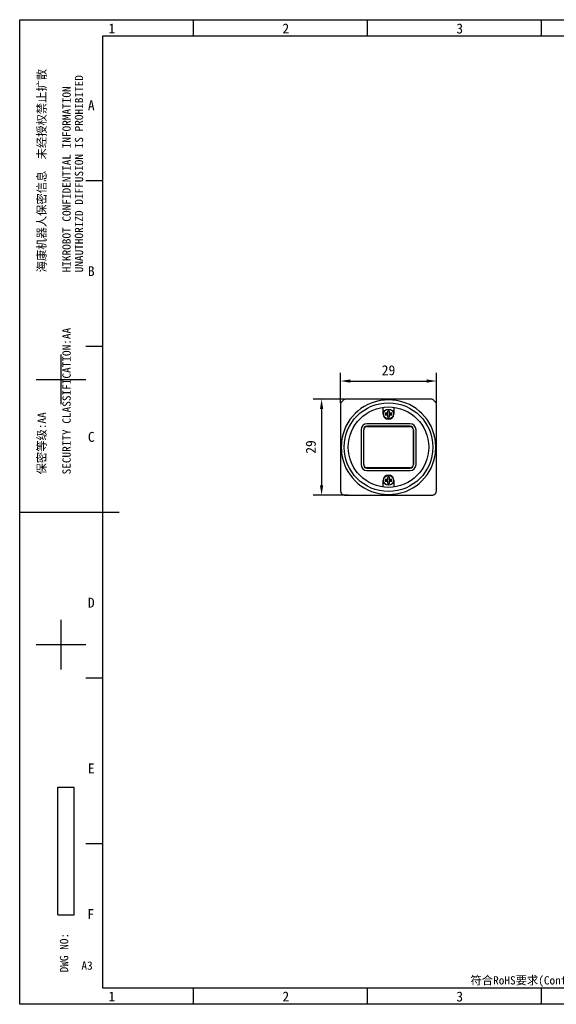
# Model space of a CAD drawing. Header units: millimetres. Extents: x 0 to 420, y 0 to 297.
# Tile 1 of 6: x 0 to 162, y 0 to 297. Entities that reach past the tile are written whole.
import ezdxf

# ---------------------------------------------------------------- set-up
doc = ezdxf.new("R2010")
doc.units = ezdxf.units.MM
doc.header["$LTSCALE"] = 23.1
doc.header["$PDMODE"] = 3
doc.header["$PDSIZE"] = 8
doc.layers.get('0').update_dxf_attribs({"linetype": 'CONTINUOUS'})
doc.layers.get('Defpoints').update_dxf_attribs({"linetype": 'CONTINUOUS'})
doc.layers.add('00_COMPONENTS', color=7, linetype='CONTINUOUS')
doc.layers.add('51__DRAFT_DIMS', color=7, linetype='CONTINUOUS')
doc.styles.get("Standard").update_dxf_attribs({"font": 'simfang.ttf'})
doc.styles.add('TEXTSTYLE_2', font='simfang.ttf')
doc.styles.add('TEXTSTYLE_3', font='simfang.ttf')
doc.dimstyles.new('DIMSTYLE_3', dxfattribs={"dimtxt": 3, "dimasz": 3, "dimexe": 2.5, "dimexo": 0.5, "dimgap": 0.75, "dimtad": 1, "dimdsep": 46, "dimtxsty": 'Standard', "dimblk": '_FILLED', "dimblk1": '_FILLED', "dimblk2": '_FILLED', "dimcen": 0.09, "dimclrd": 8, "dimclre": 8, "dimclrt": 7, "dimazin": 2, "dimtp": 0.3, "dimtm": 0.3, "dimtfac": 1, "dimtofl": 0, "dimtmove": 0, "dimatfit": 3, "dimldrblk": '_FILLED', "dimfxl": 1, "dimtolj": 1, "dimarcsym": 0})

# ---------------------------------------------------------------- blocks, each defined once
blk = doc.blocks.new('_FILLED')
at = {"color": 0, "linetype": 'ByBlock'}
blk.add_solid([(0, 0), (-1, 0.167), (-1, -0.167)], dxfattribs=at)
blk = doc.blocks.new('*D16')
at = {"layer": '51__DRAFT_DIMS', "color": 8, "lineweight": -2}
for p, q in [((96.85, 181.44), (96.85, 190.51)), ((125.85, 181.44), (125.85, 190.51)), ((99.85, 188.01), (122.85, 188.01))]:
    blk.add_line(p, q, dxfattribs=at)
at = {"layer": 'Defpoints', "color": 0}
for p in [(125.85, 188.01), (96.85, 180.94), (125.85, 180.94)]:
    blk.add_point(p, dxfattribs=at)
at = {"layer": '51__DRAFT_DIMS', "color": 8, "linetype": 'ByBlock', "lineweight": -2, "xscale": 3, "yscale": 3, "zscale": 3, "rotation": 180}
blk.add_blockref('_FILLED', (96.85, 188.01), dxfattribs=at)
at = {"layer": '51__DRAFT_DIMS', "color": 8, "linetype": 'ByBlock', "lineweight": -2, "xscale": 3, "yscale": 3, "zscale": 3}
blk.add_blockref('_FILLED', (125.85, 188.01), dxfattribs=at)
at = {"layer": '51__DRAFT_DIMS', "color": 7, "insert": (111.35, 192.76), "char_height": 3, "attachment_point": 2, "line_spacing_factor": 0.9}
blk.add_mtext('\\A1;29{}{{\\H0.7x;}{}}', dxfattribs=at)
blk = doc.blocks.new('*D2')
at = {"layer": '51__DRAFT_DIMS', "color": 8, "lineweight": -2}
for p, q in [((97.97, 182.55), (88.64, 182.55)), ((91.14, 179.55), (91.14, 156.56)), ((99.3, 153.56), (88.64, 153.56))]:
    blk.add_line(p, q, dxfattribs=at)
at = {"layer": 'Defpoints', "color": 0}
for p in [(98.47, 182.55), (91.14, 153.56), (99.8, 153.56)]:
    blk.add_point(p, dxfattribs=at)
at = {"layer": '51__DRAFT_DIMS', "color": 8, "linetype": 'ByBlock', "lineweight": -2, "xscale": 3, "yscale": 3, "zscale": 3}
for p, rotation in [((91.14, 182.55), 90), ((91.14, 153.56), 270)]:
    blk.add_blockref('_FILLED', p, dxfattribs=dict(at, rotation=rotation))
at = {"layer": '51__DRAFT_DIMS', "color": 7, "insert": (86.39, 168.11), "char_height": 3, "attachment_point": 2, "rotation": 90, "line_spacing_factor": 0.9}
blk.add_mtext('\\A1;29', dxfattribs=at)

msp = doc.modelspace()

# ---------------------------------------------------------------- linework, layer by layer
at = {"color": 7}
for p, q in [((0, 0), (0, 297)), ((0, 297), (420, 297)), ((52.499, 291.996), (52.499, 296.996)), ((104.999, 291.996), (104.999, 296.996)), ((157.498, 291.996), (157.498, 296.996)), ((25, 292), (25, 5)), ((415, 292), (25, 292)), ((20, 248.497), (25, 248.497)), ((20, 198.497), (25, 198.497)), ((12.5, 180.998), (12.5, 195.997)), ((5, 188.497), (20, 188.497)), ((0, 148.5), (30, 148.5)), ((12.5, 100.999), (12.5, 115.998)), ((5, 108.499), (20, 108.499)), ((20, 98.499), (25, 98.499)), ((11.482, 27.032), (11.482, 65.532)), ((11.482, 65.532), (16.482, 65.532)), ((16.482, 27.032), (16.482, 65.532)), ((20, 48.499), (25, 48.499)), ((11.482, 27.032), (16.482, 27.032)), ((25, 5), (415, 5)), ((52.499, 0), (52.499, 5)), ((104.999, 0), (104.999, 5)), ((157.498, 0), (157.498, 5)), ((420, 0), (0, 0))]:
    msp.add_line(p, q, dxfattribs=at)
at = {"layer": '00_COMPONENTS', "color": 0}
for p, q in [((97.759, 182.261), (97.144, 181.646)), ((109.683, 182.554), (98.466, 182.554)), ((113.015, 182.554), (109.683, 182.554)), ((124.232, 182.554), (113.015, 182.554)), ((125.553, 181.646), (124.939, 182.261)), ((96.852, 180.939), (96.852, 169.722)), ((109.749, 178.056), (109.749, 180.1)), ((110.503, 178.257), (110.503, 178.236)), ((110.503, 178.236), (111.069, 178.236)), ((111.069, 178.236), (111.069, 178.265)), ((111.14, 178.336), (111.169, 178.336)), ((111.169, 178.902), (111.148, 178.902)), ((111.169, 178.336), (111.169, 178.902)), ((111.26, 179.002), (111.252, 179.084)), ((111.438, 179.002), (111.446, 179.084)), ((111.529, 178.902), (111.529, 178.336)), ((111.55, 178.902), (111.529, 178.902)), ((111.529, 178.336), (111.558, 178.336)), ((111.629, 178.265), (111.629, 178.236)), ((111.629, 178.236), (112.195, 178.236)), ((112.195, 178.236), (112.195, 178.257)), ((112.949, 180.1), (112.949, 178.056)), ((125.846, 169.722), (125.846, 180.939)), ((110.317, 178.056), (110.317, 178.046)), ((110.403, 178.146), (110.321, 178.153)), ((110.321, 177.959), (110.403, 177.967)), ((110.503, 177.876), (110.503, 177.856)), ((111.069, 177.876), (110.503, 177.876)), ((111.069, 177.847), (111.069, 177.876)), ((111.169, 177.776), (111.14, 177.776)), ((111.148, 177.21), (111.169, 177.21)), ((111.169, 177.21), (111.169, 177.776)), ((111.26, 177.11), (111.252, 177.029)), ((111.446, 177.029), (111.438, 177.11)), ((111.529, 177.776), (111.529, 177.21)), ((111.558, 177.776), (111.529, 177.776)), ((111.529, 177.21), (111.55, 177.21)), ((111.629, 177.876), (111.629, 177.847)), ((112.195, 177.876), (111.629, 177.876)), ((112.195, 177.856), (112.195, 177.876)), ((112.295, 178.146), (112.377, 178.153)), ((112.295, 177.967), (112.377, 177.959)), ((112.381, 178.056), (112.381, 178.066)), ((103.049, 173.306), (103.049, 162.806)), ((103.782, 173.306), (103.782, 162.806)), ((103.849, 162.806), (103.849, 173.306)), ((117.849, 175.106), (104.849, 175.106)), ((117.849, 174.373), (104.849, 174.373)), ((104.849, 174.306), (117.849, 174.306)), ((118.849, 173.306), (118.849, 162.806)), ((118.916, 162.806), (118.916, 173.306)), ((119.649, 162.806), (119.649, 173.306)), ((96.852, 169.722), (96.851, 168.056)), ((125.846, 168.056), (125.846, 169.722)), ((96.851, 168.056), (96.852, 166.39)), ((96.852, 166.39), (96.852, 155.056)), ((125.846, 166.39), (125.846, 168.056)), ((125.846, 155.056), (125.846, 166.39)), ((117.849, 161.806), (104.849, 161.806)), ((104.849, 161.739), (117.849, 161.739)), ((104.849, 161.006), (117.849, 161.006)), ((109.749, 156.012), (109.749, 158.056)), ((110.317, 158.056), (110.317, 158.046)), ((110.403, 158.146), (110.321, 158.153)), ((110.321, 157.959), (110.403, 157.967)), ((110.503, 158.257), (110.503, 158.236)), ((110.503, 158.236), (111.069, 158.236)), ((111.069, 157.876), (110.503, 157.876)), ((110.503, 157.876), (110.503, 157.856)), ((111.069, 158.236), (111.069, 158.265)), ((111.069, 157.847), (111.069, 157.876)), ((111.14, 158.336), (111.169, 158.336)), ((111.169, 157.776), (111.14, 157.776)), ((111.169, 158.902), (111.148, 158.902)), ((111.169, 158.336), (111.169, 158.902)), ((111.169, 157.21), (111.169, 157.776)), ((111.26, 159.002), (111.252, 159.084)), ((111.438, 159.002), (111.446, 159.084)), ((111.55, 158.902), (111.529, 158.902)), ((111.529, 158.902), (111.529, 158.336)), ((111.529, 158.336), (111.558, 158.336)), ((111.558, 157.776), (111.529, 157.776)), ((111.529, 157.776), (111.529, 157.21)), ((111.629, 158.265), (111.629, 158.236)), ((111.629, 158.236), (112.195, 158.236)), ((112.195, 157.876), (111.629, 157.876)), ((111.629, 157.876), (111.629, 157.847)), ((112.195, 158.236), (112.195, 158.257)), ((112.195, 157.856), (112.195, 157.876)), ((112.295, 158.146), (112.377, 158.153)), ((112.295, 157.967), (112.377, 157.959)), ((112.381, 158.056), (112.381, 158.066)), ((112.949, 158.056), (112.949, 156.012)), ((111.148, 157.21), (111.169, 157.21)), ((111.26, 157.11), (111.252, 157.029)), ((111.446, 157.029), (111.438, 157.11)), ((111.529, 157.21), (111.55, 157.21)), ((112.949, 156.012), (112.965, 156.031)), ((98.352, 153.556), (124.346, 153.556))]:
    msp.add_line(p, q, dxfattribs=at)
for centre, radius in [((111.349, 168.056), 13.388), ((111.349, 168.056), 12.15), ((111.349, 178.056), 1.5), ((111.349, 158.056), 1.5)]:
    msp.add_circle(centre, radius, dxfattribs=at)
for centre, radius, start, end in [((111.349, 168.056), 14.297, 96.69146, 173.30854), ((111.349, 168.056), 14.297, 6.69146, 83.30854), ((110.494, 178.137), 0.173, 91.30841, 174.59318), ((110.507, 178.136), 0.121, 91.84872, 174.59929), ((110.503, 178.136), 0.1, 90, 174.59946), ((111.069, 178.336), 0.1, 270, 360), ((111.069, 178.336), 0.0711, 270.12798, 359.87203), ((111.269, 178.899), 0.121, 95.40048, 178.15156), ((111.269, 178.902), 0.1, 95.40054, 180), ((111.349, 178.056), 1.032, 84.59946, 95.40054), ((111.349, 178.056), 0.967, 84.59946, 95.40054), ((111.349, 178.056), 0.95, 84.59946, 95.40054), ((111.429, 178.902), 0.1, 0, 84.59946), ((111.429, 178.899), 0.121, 1.84872, 84.59929), ((111.43, 178.911), 0.173, 1.30902, 84.59316), ((111.629, 178.336), 0.1, 180, 270), ((111.629, 178.336), 0.0711, 180.12798, 269.87203), ((112.191, 178.136), 0.121, 5.40049, 88.15156), ((112.195, 178.136), 0.1, 5.40054, 90), ((111.349, 178.056), 1.6, 180, 360), ((111.349, 178.056), 1.032, 174.59946, 180), ((111.349, 178.056), 1.032, 180.56896, 185.40054), ((111.349, 178.056), 0.967, 174.59946, 185.40054), ((110.507, 177.977), 0.121, 185.40049, 268.15156), ((111.349, 178.056), 0.95, 174.59946, 185.40054), ((110.503, 177.976), 0.1, 185.40054, 270), ((111.069, 177.776), 0.1, 0, 90), ((111.069, 177.776), 0.0711, 0.12798, 89.87203), ((111.268, 177.201), 0.173, 181.3094, 264.59219), ((111.269, 177.214), 0.121, 181.84872, 264.59929), ((111.269, 177.21), 0.1, 180, 264.59946), ((111.349, 178.056), 1.032, 264.59946, 275.40054), ((111.349, 178.056), 0.967, 264.59946, 275.40054), ((111.349, 178.056), 0.95, 264.59946, 275.40054), ((111.429, 177.21), 0.1, 275.40054, 360), ((111.429, 177.214), 0.121, 275.40048, 358.15156), ((111.629, 177.776), 0.1, 90, 180), ((111.629, 177.776), 0.0711, 90.12798, 179.87203), ((112.195, 177.976), 0.1, 270, 354.59946), ((112.191, 177.977), 0.121, 271.84872, 354.59929), ((111.349, 178.056), 0.95, 354.59946, 5.40054), ((111.349, 178.056), 0.967, 354.59946, 5.40054), ((111.349, 178.056), 1.032, 0.56896, 5.40054), ((111.349, 178.056), 1.032, 354.59946, 360), ((104.849, 173.306), 1.8, 90.00001, 179.99999), ((104.849, 173.306), 1.067, 90, 179.99999), ((104.849, 173.306), 1, 90, 180), ((117.849, 173.306), 1.8, 0.00001, 89.99999), ((117.849, 173.306), 1.067, 0, 89.99999), ((117.849, 173.306), 1, 0, 90), ((111.349, 168.056), 14.297, 186.69146, 263.3988), ((111.349, 168.056), 14.297, 276.6012, 353.30854), ((104.849, 162.806), 1.8, 180.00001, 269.99999), ((104.849, 162.806), 1.067, 180, 270), ((104.849, 162.806), 1, 180, 270), ((117.849, 162.806), 1.8, 270.00001, 359.99999), ((117.849, 162.806), 1.067, 270, 359.99999), ((117.849, 162.806), 1, 270, 360), ((111.349, 158.056), 1.6, 0, 180), ((111.349, 158.056), 1.032, 174.59946, 180), ((111.349, 158.056), 1.032, 180.56896, 185.40054), ((110.494, 158.137), 0.173, 91.30841, 174.59318), ((111.349, 158.056), 0.967, 174.59946, 185.40054), ((110.507, 158.136), 0.121, 91.84872, 174.59929), ((110.507, 157.977), 0.121, 185.40049, 268.15156), ((111.349, 158.056), 0.95, 174.59946, 185.40054), ((110.503, 158.136), 0.1, 90, 174.59946), ((110.503, 157.976), 0.1, 185.40054, 270), ((111.069, 158.336), 0.1, 270, 360), ((111.069, 158.336), 0.0711, 270.12798, 359.87203), ((111.069, 157.776), 0.1, 0, 90), ((111.069, 157.776), 0.0711, 0.12798, 89.87203), ((111.269, 158.899), 0.121, 95.40048, 178.15156), ((111.269, 158.902), 0.1, 95.40054, 180), ((111.349, 158.056), 1.032, 84.59946, 95.40054), ((111.349, 158.056), 0.967, 84.59946, 95.40054), ((111.349, 158.056), 0.95, 84.59946, 95.40054), ((111.429, 158.902), 0.1, 0, 84.59946), ((111.429, 158.899), 0.121, 1.84872, 84.59929), ((111.43, 158.911), 0.173, 1.30902, 84.59316), ((111.629, 158.336), 0.1, 180, 270), ((111.629, 157.776), 0.1, 90, 180), ((111.629, 158.336), 0.0711, 180.12798, 269.87203), ((111.629, 157.776), 0.0711, 90.12798, 179.87203), ((112.191, 158.136), 0.121, 5.40049, 88.15156), ((112.195, 158.136), 0.1, 5.40054, 90), ((112.195, 157.976), 0.1, 270, 354.59946), ((112.191, 157.977), 0.121, 271.84872, 354.59929), ((111.349, 158.056), 0.95, 354.59946, 5.40054), ((111.349, 158.056), 0.967, 354.59946, 5.40054), ((111.349, 158.056), 1.032, 0.56896, 5.40054), ((111.349, 158.056), 1.032, 354.59946, 360), ((111.268, 157.201), 0.173, 181.3094, 264.59219), ((111.269, 157.214), 0.121, 181.84872, 264.59929), ((111.269, 157.21), 0.1, 180, 264.59946), ((111.349, 158.056), 1.032, 264.59946, 275.40054), ((111.349, 158.056), 0.967, 264.59946, 275.40054), ((111.349, 158.056), 0.95, 264.59946, 275.40054), ((111.429, 157.21), 0.1, 275.40054, 360), ((111.429, 157.214), 0.121, 275.40048, 358.15156)]:
    msp.add_arc(centre, radius, start, end, dxfattribs=at)
for points, knots in [([(97.144, 181.646), (97.052, 181.554), (96.903, 181.332), (96.852, 181.069), (96.852, 180.939)], [0, 0, 0, 0, 0.5000366, 1, 1, 1, 1]), ([(98.466, 182.554), (98.336, 182.554), (98.073, 182.502), (97.851, 182.353), (97.759, 182.261)], [0, 0, 0, 0, 0.5000395, 1, 1, 1, 1]), ([(113.015, 182.256), (112.458, 182.288), (111.347, 182.321), (110.236, 182.288), (109.683, 182.256)], [0, 0, 0, 0, 0.5017652, 1, 1, 1, 1]), ([(124.939, 182.261), (124.847, 182.353), (124.625, 182.502), (124.362, 182.554), (124.232, 182.554)], [0, 0, 0, 0, 0.5000366, 1, 1, 1, 1]), ([(125.846, 180.939), (125.846, 181.069), (125.795, 181.332), (125.645, 181.554), (125.553, 181.646)], [0, 0, 0, 0, 0.5000395, 1, 1, 1, 1]), ([(111.065, 178.319), (111.016, 178.319), (110.825, 178.317), (110.633, 178.314), (110.49, 178.31)], [0, 0, 0, 0, 0.2525205, 1, 1, 1, 1]), ([(110.49, 178.31), (110.49, 178.304), (110.491, 178.292), (110.493, 178.277), (110.496, 178.267), (110.498, 178.262), (110.5, 178.258), (110.502, 178.257), (110.503, 178.257)], [0, 0, 0, 0, 0.3403123, 0.6581978, 0.784881, 0.8833059, 0.9529567, 1, 1, 1, 1]), ([(110.503, 178.257), (110.549, 178.258), (110.738, 178.262), (110.927, 178.264), (111.069, 178.265)], [0, 0, 0, 0, 0.2470142, 1, 1, 1, 1]), ([(111.086, 178.34), (111.086, 178.335), (111.082, 178.324), (111.07, 178.319), (111.065, 178.319)], [0, 0, 0, 0, 0.4997766, 1, 1, 1, 1]), ([(111.069, 178.265), (111.069, 178.266), (111.068, 178.267), (111.067, 178.271), (111.067, 178.276), (111.066, 178.283), (111.065, 178.292), (111.065, 178.304), (111.065, 178.313), (111.065, 178.319)], [0, 0, 0, 0, 0.0333165, 0.0990458, 0.1998057, 0.3317507, 0.4884014, 0.6591393, 1, 1, 1, 1]), ([(111.095, 178.915), (111.094, 178.868), (111.09, 178.676), (111.087, 178.485), (111.086, 178.34)], [0, 0, 0, 0, 0.2470147, 1, 1, 1, 1]), ([(111.086, 178.34), (111.092, 178.34), (111.102, 178.34), (111.114, 178.34), (111.122, 178.339), (111.129, 178.339), (111.134, 178.338), (111.138, 178.337), (111.139, 178.337), (111.14, 178.336)], [0, 0, 0, 0, 0.3408608, 0.5115987, 0.6682493, 0.8001943, 0.9009542, 0.9666835, 1, 1, 1, 1]), ([(111.252, 179.084), (111.231, 179.082), (111.189, 179.07), (111.138, 179.031), (111.104, 178.977), (111.095, 178.936), (111.095, 178.915)], [0, 0, 0, 0, 0.2535465, 0.505016, 0.7535944, 1, 1, 1, 1]), ([(111.148, 178.902), (111.148, 178.903), (111.147, 178.905), (111.143, 178.907), (111.138, 178.909), (111.128, 178.912), (111.114, 178.914), (111.101, 178.915), (111.095, 178.915)], [0, 0, 0, 0, 0.0470434, 0.1166942, 0.2151192, 0.3418025, 0.659688, 1, 1, 1, 1]), ([(111.14, 178.336), (111.14, 178.384), (111.142, 178.573), (111.145, 178.761), (111.148, 178.902)], [0, 0, 0, 0, 0.2525205, 1, 1, 1, 1]), ([(111.603, 178.915), (111.597, 178.915), (111.584, 178.914), (111.57, 178.912), (111.56, 178.909), (111.555, 178.907), (111.551, 178.905), (111.55, 178.903), (111.55, 178.902)], [0, 0, 0, 0, 0.3403123, 0.6581978, 0.784881, 0.8833059, 0.9529567, 1, 1, 1, 1]), ([(111.55, 178.902), (111.551, 178.856), (111.555, 178.667), (111.557, 178.478), (111.558, 178.336)], [0, 0, 0, 0, 0.2470142, 1, 1, 1, 1]), ([(111.558, 178.336), (111.558, 178.337), (111.56, 178.337), (111.564, 178.338), (111.569, 178.339), (111.576, 178.339), (111.584, 178.34), (111.596, 178.34), (111.606, 178.34), (111.612, 178.34)], [0, 0, 0, 0, 0.0333165, 0.0990458, 0.1998057, 0.3317507, 0.4884014, 0.6591393, 1, 1, 1, 1]), ([(111.612, 178.34), (111.611, 178.389), (111.61, 178.58), (111.606, 178.772), (111.603, 178.915)], [0, 0, 0, 0, 0.2525227, 1, 1, 1, 1]), ([(111.633, 178.319), (111.628, 178.319), (111.616, 178.324), (111.612, 178.335), (111.612, 178.34)], [0, 0, 0, 0, 0.4997766, 1, 1, 1, 1]), ([(111.633, 178.319), (111.633, 178.313), (111.633, 178.304), (111.632, 178.292), (111.632, 178.283), (111.631, 178.276), (111.631, 178.271), (111.63, 178.267), (111.629, 178.266), (111.629, 178.265)], [0, 0, 0, 0, 0.3408608, 0.5115987, 0.6682493, 0.8001943, 0.9009542, 0.9666835, 1, 1, 1, 1]), ([(111.629, 178.265), (111.677, 178.265), (111.865, 178.263), (112.054, 178.26), (112.195, 178.257)], [0, 0, 0, 0, 0.2525205, 1, 1, 1, 1]), ([(112.208, 178.31), (112.184, 178.311), (112.137, 178.312), (112.054, 178.314), (111.958, 178.315), (111.85, 178.317), (111.742, 178.318), (111.669, 178.319), (111.633, 178.319)], [0, 0, 0, 0, 0.1231964, 0.247016, 0.4338063, 0.6216959, 0.8104941, 1, 1, 1, 1]), ([(112.195, 178.257), (112.196, 178.257), (112.198, 178.258), (112.2, 178.262), (112.202, 178.267), (112.205, 178.277), (112.207, 178.292), (112.208, 178.304), (112.208, 178.31)], [0, 0, 0, 0, 0.0470434, 0.1166942, 0.2151192, 0.3418025, 0.659688, 1, 1, 1, 1]), ([(112.377, 178.153), (112.375, 178.174), (112.363, 178.216), (112.324, 178.267), (112.27, 178.301), (112.228, 178.31), (112.208, 178.31)], [0, 0, 0, 0, 0.253676, 0.505131, 0.7536495, 1, 1, 1, 1]), ([(110.321, 177.959), (110.323, 177.938), (110.335, 177.896), (110.374, 177.845), (110.428, 177.811), (110.469, 177.802), (110.49, 177.802)], [0, 0, 0, 0, 0.2535354, 0.5049988, 0.7535787, 1, 1, 1, 1]), ([(110.503, 177.856), (110.502, 177.855), (110.5, 177.854), (110.498, 177.85), (110.496, 177.845), (110.493, 177.835), (110.491, 177.821), (110.49, 177.808), (110.49, 177.802)], [0, 0, 0, 0, 0.0470434, 0.1166942, 0.2151192, 0.3418025, 0.659688, 1, 1, 1, 1]), ([(110.49, 177.802), (110.537, 177.801), (110.729, 177.797), (110.92, 177.794), (111.065, 177.793)], [0, 0, 0, 0, 0.2470143, 1, 1, 1, 1]), ([(111.069, 177.847), (111.021, 177.847), (110.833, 177.849), (110.644, 177.852), (110.503, 177.856)], [0, 0, 0, 0, 0.2525205, 1, 1, 1, 1]), ([(111.065, 177.793), (111.065, 177.8), (111.065, 177.809), (111.065, 177.821), (111.066, 177.829), (111.067, 177.836), (111.067, 177.841), (111.068, 177.845), (111.069, 177.847), (111.069, 177.847)], [0, 0, 0, 0, 0.3408608, 0.5115987, 0.6682493, 0.8001943, 0.9009542, 0.9666835, 1, 1, 1, 1]), ([(111.065, 177.793), (111.07, 177.793), (111.082, 177.789), (111.086, 177.777), (111.086, 177.772)], [0, 0, 0, 0, 0.4997766, 1, 1, 1, 1]), ([(111.14, 177.776), (111.139, 177.776), (111.138, 177.775), (111.134, 177.774), (111.129, 177.774), (111.122, 177.773), (111.114, 177.773), (111.102, 177.772), (111.092, 177.772), (111.086, 177.772)], [0, 0, 0, 0, 0.0333165, 0.0990458, 0.1998057, 0.3317507, 0.4884014, 0.6591393, 1, 1, 1, 1]), ([(111.086, 177.772), (111.087, 177.724), (111.088, 177.532), (111.092, 177.34), (111.095, 177.197)], [0, 0, 0, 0, 0.2525201, 1, 1, 1, 1]), ([(111.095, 177.197), (111.101, 177.197), (111.114, 177.198), (111.128, 177.2), (111.138, 177.203), (111.143, 177.205), (111.147, 177.207), (111.148, 177.209), (111.148, 177.21)], [0, 0, 0, 0, 0.3403123, 0.6581978, 0.784881, 0.8833059, 0.9529567, 1, 1, 1, 1]), ([(111.148, 177.21), (111.147, 177.257), (111.143, 177.445), (111.141, 177.634), (111.14, 177.776)], [0, 0, 0, 0, 0.2470142, 1, 1, 1, 1]), ([(111.446, 177.029), (111.467, 177.031), (111.509, 177.043), (111.56, 177.081), (111.594, 177.135), (111.603, 177.177), (111.603, 177.197)], [0, 0, 0, 0, 0.2535686, 0.5050697, 0.7536532, 1, 1, 1, 1]), ([(111.558, 177.776), (111.558, 177.729), (111.556, 177.54), (111.553, 177.351), (111.55, 177.21)], [0, 0, 0, 0, 0.2525205, 1, 1, 1, 1]), ([(111.55, 177.21), (111.55, 177.209), (111.551, 177.207), (111.555, 177.205), (111.56, 177.203), (111.57, 177.2), (111.584, 177.198), (111.597, 177.197), (111.603, 177.197)], [0, 0, 0, 0, 0.0470434, 0.1166942, 0.2151192, 0.3418025, 0.659688, 1, 1, 1, 1]), ([(111.612, 177.772), (111.606, 177.772), (111.596, 177.772), (111.584, 177.773), (111.576, 177.773), (111.569, 177.774), (111.564, 177.774), (111.56, 177.775), (111.558, 177.776), (111.558, 177.776)], [0, 0, 0, 0, 0.3408608, 0.5115987, 0.6682493, 0.8001943, 0.9009542, 0.9666835, 1, 1, 1, 1]), ([(111.603, 177.197), (111.604, 177.245), (111.608, 177.436), (111.611, 177.628), (111.612, 177.772)], [0, 0, 0, 0, 0.2470193, 1, 1, 1, 1]), ([(111.612, 177.772), (111.612, 177.777), (111.616, 177.789), (111.628, 177.793), (111.633, 177.793)], [0, 0, 0, 0, 0.4997766, 1, 1, 1, 1]), ([(112.195, 177.856), (112.149, 177.855), (111.96, 177.851), (111.771, 177.848), (111.629, 177.847)], [0, 0, 0, 0, 0.2470142, 1, 1, 1, 1]), ([(111.629, 177.847), (111.629, 177.847), (111.63, 177.845), (111.631, 177.841), (111.631, 177.836), (111.632, 177.829), (111.632, 177.821), (111.633, 177.809), (111.633, 177.8), (111.633, 177.793)], [0, 0, 0, 0, 0.0333165, 0.0990458, 0.1998057, 0.3317507, 0.4884014, 0.6591393, 1, 1, 1, 1]), ([(111.633, 177.793), (111.682, 177.794), (111.766, 177.795), (111.886, 177.796), (111.976, 177.797), (112.048, 177.799), (112.101, 177.8), (112.155, 177.801), (112.19, 177.802), (112.208, 177.802)], [0, 0, 0, 0, 0.2525277, 0.4410443, 0.628589, 0.7219372, 0.8149683, 0.9076642, 1, 1, 1, 1]), ([(112.208, 177.802), (112.208, 177.808), (112.207, 177.821), (112.205, 177.835), (112.202, 177.845), (112.2, 177.85), (112.198, 177.854), (112.196, 177.855), (112.195, 177.856)], [0, 0, 0, 0, 0.3403123, 0.6581978, 0.784881, 0.8833059, 0.9529567, 1, 1, 1, 1]), ([(112.208, 177.802), (112.228, 177.802), (112.27, 177.811), (112.324, 177.845), (112.363, 177.896), (112.375, 177.938), (112.377, 177.959)], [0, 0, 0, 0, 0.2463002, 0.4947601, 0.7462337, 1, 1, 1, 1]), ([(97.149, 169.722), (97.141, 169.584), (97.113, 169.029), (97.1, 168.473), (97.1, 168.056)], [0, 0, 0, 0, 0.2496708, 1, 1, 1, 1]), ([(125.597, 168.056), (125.597, 168.195), (125.593, 168.751), (125.573, 169.306), (125.549, 169.722)], [0, 0, 0, 0, 0.2503159, 1, 1, 1, 1]), ([(97.1, 168.056), (97.1, 167.917), (97.104, 167.362), (97.125, 166.806), (97.149, 166.39)], [0, 0, 0, 0, 0.2503159, 1, 1, 1, 1]), ([(125.549, 166.39), (125.557, 166.529), (125.585, 167.084), (125.597, 167.639), (125.597, 168.056)], [0, 0, 0, 0, 0.2496708, 1, 1, 1, 1]), ([(110.321, 157.959), (110.323, 157.938), (110.335, 157.896), (110.374, 157.845), (110.428, 157.811), (110.469, 157.802), (110.49, 157.802)], [0, 0, 0, 0, 0.2535354, 0.5049988, 0.7535787, 1, 1, 1, 1]), ([(111.065, 158.319), (111.016, 158.319), (110.825, 158.317), (110.633, 158.314), (110.49, 158.31)], [0, 0, 0, 0, 0.2525205, 1, 1, 1, 1]), ([(110.49, 158.31), (110.49, 158.304), (110.491, 158.292), (110.493, 158.277), (110.496, 158.267), (110.498, 158.262), (110.5, 158.258), (110.502, 158.257), (110.503, 158.257)], [0, 0, 0, 0, 0.3403123, 0.6581978, 0.784881, 0.8833059, 0.9529567, 1, 1, 1, 1]), ([(110.503, 157.856), (110.502, 157.855), (110.5, 157.854), (110.498, 157.85), (110.496, 157.845), (110.493, 157.835), (110.491, 157.821), (110.49, 157.808), (110.49, 157.802)], [0, 0, 0, 0, 0.0470434, 0.1166942, 0.2151192, 0.3418025, 0.659688, 1, 1, 1, 1]), ([(110.49, 157.802), (110.537, 157.801), (110.729, 157.797), (110.92, 157.794), (111.065, 157.793)], [0, 0, 0, 0, 0.2470143, 1, 1, 1, 1]), ([(110.503, 158.257), (110.549, 158.258), (110.738, 158.262), (110.927, 158.264), (111.069, 158.265)], [0, 0, 0, 0, 0.2470142, 1, 1, 1, 1]), ([(111.069, 157.847), (111.021, 157.847), (110.833, 157.849), (110.644, 157.852), (110.503, 157.856)], [0, 0, 0, 0, 0.2525205, 1, 1, 1, 1]), ([(111.086, 158.34), (111.086, 158.335), (111.082, 158.324), (111.07, 158.319), (111.065, 158.319)], [0, 0, 0, 0, 0.4997766, 1, 1, 1, 1]), ([(111.069, 158.265), (111.069, 158.266), (111.068, 158.267), (111.067, 158.271), (111.067, 158.276), (111.066, 158.283), (111.065, 158.292), (111.065, 158.304), (111.065, 158.313), (111.065, 158.319)], [0, 0, 0, 0, 0.0333165, 0.0990458, 0.1998057, 0.3317507, 0.4884014, 0.6591393, 1, 1, 1, 1]), ([(111.065, 157.793), (111.065, 157.8), (111.065, 157.809), (111.065, 157.821), (111.066, 157.829), (111.067, 157.836), (111.067, 157.841), (111.068, 157.845), (111.069, 157.847), (111.069, 157.847)], [0, 0, 0, 0, 0.3408608, 0.5115987, 0.6682493, 0.8001943, 0.9009542, 0.9666835, 1, 1, 1, 1]), ([(111.065, 157.793), (111.07, 157.793), (111.082, 157.789), (111.086, 157.777), (111.086, 157.772)], [0, 0, 0, 0, 0.4997766, 1, 1, 1, 1]), ([(111.095, 158.915), (111.094, 158.868), (111.09, 158.676), (111.087, 158.485), (111.086, 158.34)], [0, 0, 0, 0, 0.2470147, 1, 1, 1, 1]), ([(111.086, 158.34), (111.092, 158.34), (111.102, 158.34), (111.114, 158.34), (111.122, 158.339), (111.129, 158.339), (111.134, 158.338), (111.138, 158.337), (111.139, 158.337), (111.14, 158.336)], [0, 0, 0, 0, 0.3408608, 0.5115987, 0.6682493, 0.8001943, 0.9009542, 0.9666835, 1, 1, 1, 1]), ([(111.14, 157.776), (111.139, 157.776), (111.138, 157.775), (111.134, 157.774), (111.129, 157.774), (111.122, 157.773), (111.114, 157.773), (111.102, 157.772), (111.092, 157.772), (111.086, 157.772)], [0, 0, 0, 0, 0.0333165, 0.0990458, 0.1998057, 0.3317507, 0.4884014, 0.6591393, 1, 1, 1, 1]), ([(111.086, 157.772), (111.087, 157.724), (111.088, 157.532), (111.092, 157.34), (111.095, 157.197)], [0, 0, 0, 0, 0.2525201, 1, 1, 1, 1]), ([(111.252, 159.084), (111.231, 159.082), (111.189, 159.07), (111.138, 159.031), (111.104, 158.977), (111.095, 158.936), (111.095, 158.915)], [0, 0, 0, 0, 0.2535465, 0.505016, 0.7535944, 1, 1, 1, 1]), ([(111.148, 158.902), (111.148, 158.903), (111.147, 158.905), (111.143, 158.907), (111.138, 158.909), (111.128, 158.912), (111.114, 158.914), (111.101, 158.915), (111.095, 158.915)], [0, 0, 0, 0, 0.0470434, 0.1166942, 0.2151192, 0.3418025, 0.659688, 1, 1, 1, 1]), ([(111.14, 158.336), (111.14, 158.384), (111.142, 158.573), (111.145, 158.761), (111.148, 158.902)], [0, 0, 0, 0, 0.2525205, 1, 1, 1, 1]), ([(111.148, 157.21), (111.147, 157.257), (111.143, 157.445), (111.141, 157.634), (111.14, 157.776)], [0, 0, 0, 0, 0.2470142, 1, 1, 1, 1]), ([(111.603, 158.915), (111.597, 158.915), (111.584, 158.914), (111.57, 158.912), (111.56, 158.909), (111.555, 158.907), (111.551, 158.905), (111.55, 158.903), (111.55, 158.902)], [0, 0, 0, 0, 0.3403123, 0.6581978, 0.784881, 0.8833059, 0.9529567, 1, 1, 1, 1]), ([(111.55, 158.902), (111.551, 158.856), (111.555, 158.667), (111.557, 158.478), (111.558, 158.336)], [0, 0, 0, 0, 0.2470142, 1, 1, 1, 1]), ([(111.558, 157.776), (111.558, 157.729), (111.556, 157.54), (111.553, 157.351), (111.55, 157.21)], [0, 0, 0, 0, 0.2525205, 1, 1, 1, 1]), ([(111.558, 158.336), (111.558, 158.337), (111.56, 158.337), (111.564, 158.338), (111.569, 158.339), (111.576, 158.339), (111.584, 158.34), (111.596, 158.34), (111.606, 158.34), (111.612, 158.34)], [0, 0, 0, 0, 0.0333165, 0.0990458, 0.1998057, 0.3317507, 0.4884014, 0.6591393, 1, 1, 1, 1]), ([(111.612, 157.772), (111.606, 157.772), (111.596, 157.772), (111.584, 157.773), (111.576, 157.773), (111.569, 157.774), (111.564, 157.774), (111.56, 157.775), (111.558, 157.776), (111.558, 157.776)], [0, 0, 0, 0, 0.3408608, 0.5115987, 0.6682493, 0.8001943, 0.9009542, 0.9666835, 1, 1, 1, 1]), ([(111.612, 158.34), (111.611, 158.389), (111.61, 158.58), (111.606, 158.772), (111.603, 158.915)], [0, 0, 0, 0, 0.2525227, 1, 1, 1, 1]), ([(111.603, 157.197), (111.604, 157.245), (111.608, 157.436), (111.611, 157.628), (111.612, 157.772)], [0, 0, 0, 0, 0.2470193, 1, 1, 1, 1]), ([(111.633, 158.319), (111.628, 158.319), (111.616, 158.324), (111.612, 158.335), (111.612, 158.34)], [0, 0, 0, 0, 0.4997766, 1, 1, 1, 1]), ([(111.612, 157.772), (111.612, 157.777), (111.616, 157.789), (111.628, 157.793), (111.633, 157.793)], [0, 0, 0, 0, 0.4997766, 1, 1, 1, 1]), ([(111.633, 158.319), (111.633, 158.313), (111.633, 158.304), (111.632, 158.292), (111.632, 158.283), (111.631, 158.276), (111.631, 158.271), (111.63, 158.267), (111.629, 158.266), (111.629, 158.265)], [0, 0, 0, 0, 0.3408608, 0.5115987, 0.6682493, 0.8001943, 0.9009542, 0.9666835, 1, 1, 1, 1]), ([(111.629, 158.265), (111.677, 158.265), (111.865, 158.263), (112.054, 158.26), (112.195, 158.257)], [0, 0, 0, 0, 0.2525205, 1, 1, 1, 1]), ([(112.195, 157.856), (112.149, 157.855), (111.96, 157.851), (111.771, 157.848), (111.629, 157.847)], [0, 0, 0, 0, 0.2470142, 1, 1, 1, 1]), ([(111.629, 157.847), (111.629, 157.847), (111.63, 157.845), (111.631, 157.841), (111.631, 157.836), (111.632, 157.829), (111.632, 157.821), (111.633, 157.809), (111.633, 157.8), (111.633, 157.793)], [0, 0, 0, 0, 0.0333165, 0.0990458, 0.1998057, 0.3317507, 0.4884014, 0.6591393, 1, 1, 1, 1]), ([(112.208, 158.31), (112.184, 158.311), (112.137, 158.312), (112.054, 158.314), (111.958, 158.315), (111.85, 158.317), (111.742, 158.318), (111.669, 158.319), (111.633, 158.319)], [0, 0, 0, 0, 0.1231964, 0.247016, 0.4338063, 0.6216959, 0.8104941, 1, 1, 1, 1]), ([(111.633, 157.793), (111.682, 157.794), (111.766, 157.795), (111.886, 157.796), (111.976, 157.797), (112.048, 157.799), (112.101, 157.8), (112.155, 157.801), (112.19, 157.802), (112.208, 157.802)], [0, 0, 0, 0, 0.2525277, 0.4410443, 0.628589, 0.7219372, 0.8149683, 0.9076642, 1, 1, 1, 1]), ([(112.195, 158.257), (112.196, 158.257), (112.198, 158.258), (112.2, 158.262), (112.202, 158.267), (112.205, 158.277), (112.207, 158.292), (112.208, 158.304), (112.208, 158.31)], [0, 0, 0, 0, 0.0470434, 0.1166942, 0.2151192, 0.3418025, 0.659688, 1, 1, 1, 1]), ([(112.208, 157.802), (112.208, 157.808), (112.207, 157.821), (112.205, 157.835), (112.202, 157.845), (112.2, 157.85), (112.198, 157.854), (112.196, 157.855), (112.195, 157.856)], [0, 0, 0, 0, 0.3403123, 0.6581978, 0.784881, 0.8833059, 0.9529567, 1, 1, 1, 1]), ([(112.377, 158.153), (112.375, 158.174), (112.363, 158.216), (112.324, 158.267), (112.27, 158.301), (112.228, 158.31), (112.208, 158.31)], [0, 0, 0, 0, 0.253676, 0.505131, 0.7536495, 1, 1, 1, 1]), ([(112.208, 157.802), (112.228, 157.802), (112.27, 157.811), (112.324, 157.845), (112.363, 157.896), (112.375, 157.938), (112.377, 157.959)], [0, 0, 0, 0, 0.2463002, 0.4947601, 0.7462337, 1, 1, 1, 1]), ([(96.852, 155.056), (96.852, 154.958), (96.871, 154.761), (96.985, 154.385), (97.263, 153.967), (97.681, 153.689), (98.057, 153.576), (98.254, 153.556), (98.352, 153.556)], [0, 0, 0, 0, 0.1253257, 0.250685, 0.5001299, 0.7495312, 0.8747823, 1, 1, 1, 1]), ([(111.095, 157.197), (111.101, 157.197), (111.114, 157.198), (111.128, 157.2), (111.138, 157.203), (111.143, 157.205), (111.147, 157.207), (111.148, 157.209), (111.148, 157.21)], [0, 0, 0, 0, 0.3403123, 0.6581978, 0.784881, 0.8833059, 0.9529567, 1, 1, 1, 1]), ([(111.446, 157.029), (111.467, 157.031), (111.509, 157.043), (111.56, 157.081), (111.594, 157.135), (111.603, 157.177), (111.603, 157.197)], [0, 0, 0, 0, 0.2535686, 0.5050697, 0.7536532, 1, 1, 1, 1]), ([(111.55, 157.21), (111.55, 157.209), (111.551, 157.207), (111.555, 157.205), (111.56, 157.203), (111.57, 157.2), (111.584, 157.198), (111.597, 157.197), (111.603, 157.197)], [0, 0, 0, 0, 0.0470434, 0.1166942, 0.2151192, 0.3418025, 0.659688, 1, 1, 1, 1]), ([(124.346, 153.556), (124.444, 153.556), (124.641, 153.576), (125.017, 153.69), (125.435, 153.968), (125.713, 154.386), (125.827, 154.762), (125.846, 154.958), (125.846, 155.056)], [0, 0, 0, 0, 0.1253322, 0.2506969, 0.5001467, 0.749543, 0.8747887, 1, 1, 1, 1]), ([(109.705, 153.854), (110.254, 153.822), (111.351, 153.791), (112.447, 153.822), (112.993, 153.854)], [0, 0, 0, 0, 0.5017425, 1, 1, 1, 1])]:
    msp.add_open_spline(points, degree=3, knots=knots, dxfattribs=at)

# ---------------------------------------------------------------- texts
at = {"color": 3, "style": 'TEXTSTYLE_3'}
for s, p in [('1', (26.818, 292.843)), ('2', (79.318, 292.843)), ('3', (131.817, 292.843)), ('A', (20.589, 269.652)), ('B', (20.589, 219.652)), ('C', (20.589, 169.653)), ('D', (20.589, 119.654)), ('E', (20.589, 69.654)), ('F', (20.427, 25.701)), ('1', (26.818, 0.847)), ('2', (79.318, 0.847)), ('3', (131.817, 0.847))]:
    msp.add_text(s, height=3, dxfattribs=at).set_placement(p)
at = {"color": 3}
for s, p in [('HIKROBOT CONFIDENTIAL INFORMATION    ', (15.407, 220.775)), ('UNAUTHORIZD DIFFUSION IS PROHIBITED', (19.157, 220.775)), ('海康机器人保密信息  未经授权禁止扩散', (7.907, 220.775)), ('SECURITY CLASSIFICATION:AA', (15.407, 159.834)), ('保密等级:AA', (7.907, 159.834))]:
    msp.add_text(s, height=2.5, rotation=90, dxfattribs=at).set_placement(p)
at = {"color": 3, "style": 'TEXTSTYLE_2'}
msp.add_text('DWG NO:', height=2.5, rotation=90, dxfattribs=at).set_placement((14.652, 9.629))
at = {"color": 3}
for s, p in [('A3', (18.649, 10.431)), ('符合RoHS要求(Conform to the requirements of the RoHS).', (136.109, 5.978))]:
    msp.add_text(s, height=2.5, dxfattribs=at).set_placement(p)

# ---------------------------------------------------------------- dimensions: what is measured, and where the dimension line sits
at = {"layer": '51__DRAFT_DIMS', "color": 4}
dim = msp.add_linear_dim(base=(125.846, 188.014), p1=(96.852, 180.939), p2=(125.846, 180.939), text='29{}{{\\H0.7x;}{}}', dimstyle='DIMSTYLE_3', dxfattribs=at)
dim.commit()
dim.dimension.update_dxf_attribs({"geometry": '*D16', "text_midpoint": (111.349, 190.764)})
dim = msp.add_linear_dim(base=(91.144, 153.556), p1=(98.466, 182.554), p2=(99.799, 153.556), angle=270, dimstyle='DIMSTYLE_3', dxfattribs=at)
dim.commit()
dim.dimension.update_dxf_attribs({"geometry": '*D2', "text_midpoint": (91.144, 168.109), "dimtype": 160})

doc.saveas('drawing.dxf')
